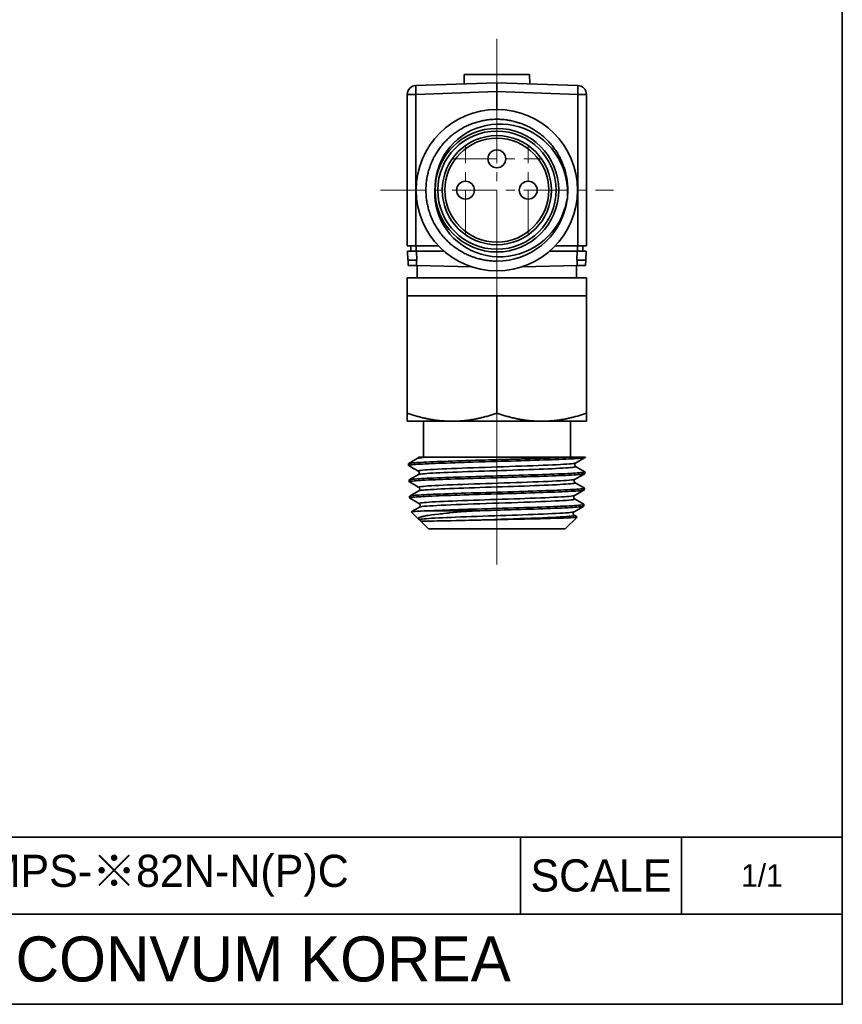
# Model space of a CAD drawing. Header units: millimetres. Extents: x 0 to 151, y 0 to 107.
# Tile 4 of 5: x 105 to 151, y 0 to 55. Entities that reach past the tile are written whole.
import ezdxf

# ---------------------------------------------------------------- set-up
doc = ezdxf.new("R2010")
doc.units = ezdxf.units.MM
doc.linetypes.add('CENTERX2', pattern=[4, 2.5, -0.5, 0.5, -0.5])
doc.layers.add('외형선', color=7, linetype='Continuous', lineweight=35)
doc.layers.add('중심선2', color=1, linetype='CENTERX2', lineweight=15)

msp = doc.modelspace()

# ---------------------------------------------------------------- linework, layer by layer
at = {"layer": '외형선'}
for p, q in [((129.69752673, 51.89325198), (129.67957708, 51.3792412)), ((133.32768519, 51.89325198), (129.69752673, 51.89325198)), ((133.34563485, 51.3792412), (133.32768519, 51.89325198)), ((131.51260596, 51.44325197), (126.99515622, 51.28549916)), ((136.03005571, 51.28549916), (131.51260596, 51.44325197)), ((126.99515622, 50.78580374), (126.51260596, 50.78580374)), ((126.51260596, 42.34325198), (126.51260596, 50.78580374)), ((126.99515622, 50.78580374), (131.51260596, 50.94355656)), ((126.99515622, 50.78580374), (126.99515622, 42.34325198)), ((131.51260596, 50.94355656), (136.03005571, 50.78580374)), ((131.51260596, 50.94355656), (131.51260596, 49.94325198)), ((136.03005571, 42.34325198), (136.03005571, 50.78580374)), ((136.51260596, 50.78580374), (136.03005571, 50.78580374)), ((136.51260596, 50.78580374), (136.51260596, 42.34325198)), ((126.51260596, 42.34325198), (126.99515622, 42.34325198)), ((126.71260854, 42.34325198), (126.71260854, 42.04325198)), ((126.99515622, 42.34325198), (128.25070468, 42.34325198)), ((127.01193278, 42.34325198), (127.01193278, 42.04325198)), ((134.77450725, 42.34325198), (136.03005571, 42.34325198)), ((136.01328148, 42.04325198), (136.01328148, 42.34325198)), ((136.03005571, 42.34325198), (136.51260596, 42.34325198)), ((136.31260507, 42.34325198), (136.31260507, 42.04325198)), ((126.55400919, 41.55323138), (126.52832831, 42.04325177)), ((128.5647256, 42.04325178), (127.02766305, 42.04325177)), ((127.05436851, 41.53330002), (127.02766305, 42.04325177)), ((135.99755431, 42.04325183), (134.46048637, 42.04325182)), ((135.97083663, 41.53317058), (135.99755431, 42.04325183)), ((136.47067938, 41.54324509), (136.49688362, 42.04325183)), ((126.55453255, 41.54324509), (126.55400919, 41.55323138)), ((126.5626414, 41.24308842), (127.02769547, 41.23370869)), ((130.09670377, 41.17180948), (127.02768883, 41.23370882)), ((127.06127538, 41.23303141), (127.07331552, 40.54325198)), ((135.99752552, 41.23370887), (132.92850816, 41.17180948)), ((135.95189641, 40.54325198), (135.96393655, 41.23303141)), ((135.997519, 41.23370874), (136.46257219, 41.24308846)), ((126.51260596, 40.54325198), (126.51260596, 39.54325198)), ((136.51260596, 40.54325198), (126.51260596, 40.54325198)), ((136.51260596, 39.54325198), (136.51260596, 40.54325198)), ((126.51260596, 39.54325198), (126.51260596, 32.98983397)), ((129.01260596, 39.54325198), (126.51260596, 39.54325198)), ((131.51260596, 39.54325198), (129.01260596, 39.54325198)), ((131.51260596, 39.54325198), (131.51260596, 32.98983397)), ((134.01260596, 39.54325198), (131.51260596, 39.54325198)), ((136.51260596, 39.54325198), (134.01260596, 39.54325198)), ((136.51260596, 39.54325198), (136.51260596, 32.98983397)), ((126.51260596, 32.54325198), (129.01260596, 32.54325198)), ((127.41260596, 32.54325198), (127.41260596, 30.54325198)), ((129.01260596, 32.54325198), (134.01260596, 32.54325198)), ((134.01260596, 32.54325198), (136.51260596, 32.54325198)), ((135.61260596, 30.54325198), (135.61260596, 32.54325198)), ((136.45010596, 30.54325198), (135.65072056, 30.54325198)), ((136.44966501, 30.52914148), (136.45010596, 30.54325198)), ((126.58667841, 30.17293379), (126.58972004, 30.07560156)), ((136.42132141, 29.62214624), (136.42435969, 29.71937132)), ((126.61502578, 29.26581794), (126.61806129, 29.16868157)), ((136.39297397, 28.71502821), (136.39601287, 28.81227307)), ((126.64337205, 28.3587372), (126.64641204, 28.26145765)), ((126.72883497, 27.48464489), (127.1410783, 27.08508292)), ((130.24122718, 27.54276405), (127.60085426, 27.54276318)), ((136.36462584, 27.8078881), (136.36766438, 27.90512144)), ((127.26672249, 26.96330378), (127.70010596, 26.54325198)), ((135.32510596, 26.54325198), (135.99785108, 27.19530222)), ((127.70010596, 26.54325198), (135.32510596, 26.54325198)), ((150.7875264, 9.33446592), (86.1643008, 9.33446592)), ((132.8366304, 5.02625088), (132.8366304, 9.33446592)), ((141.8120784, 5.02625088), (141.8120784, 9.33446592)), ((150.7875264, 5.02625088), (86.1643008, 5.02625088))]:
    msp.add_line(p, q, dxfattribs=at)
msp.add_lwpolyline([(0, 0), (0, 106.62832224), (150.7875264, 106.62832224), (150.7875264, 0)], close=True, dxfattribs=at)
for points in [[(128.07323094, 45.71328872), (128.09497526, 46.00446084), (128.14131527, 46.29379858), (128.21158233, 46.57828267), (128.30510778, 46.85489382), (128.42164226, 47.12244373), (128.56042389, 47.38030541), (128.71987398, 47.62593571), (128.8984138, 47.85679148), (129.09907027, 48.07547606), (129.31795466, 48.27743642), (129.55268725, 48.46075668), (129.80088831, 48.62352096), (130.06587711, 48.76697976), (130.34283565, 48.88832807), (130.62883684, 48.98653259), (130.9209536, 49.06056002), (131.22270622, 49.11047957), (131.52862689, 49.13519614), (131.83556247, 49.13470537), (132.14035985, 49.10900287), (132.44633286, 49.05699047), (132.74795647, 48.97940394), (133.04220664, 48.87729541), (133.32605934, 48.75171702), (133.60225331, 48.60055491), (133.86580609, 48.42630017), (134.11416623, 48.23096587), (134.34478228, 48.01656511), (134.55953123, 47.78023208), (134.75452217, 47.52594762), (134.92796485, 47.25648075), (135.07806903, 46.97460051), (135.20567777, 46.67702406), (135.30843184, 46.36878917), (135.38550263, 46.05313535), (135.43606149, 45.73330212), (135.45343728, 45.5413214), (135.46139183, 45.3487191)], [(128.07325451, 45.71328388), (128.04927413, 45.4231915), (128.04980384, 45.13107517), (128.07457798, 44.83999006), (128.12333084, 44.55299135), (128.19607716, 44.27130342), (128.29225193, 43.99566842), (128.41063912, 43.72879639), (128.55002266, 43.47339737), (128.71348999, 43.22580218), (128.8976393, 42.99186392), (129.10038725, 42.77382035), (129.31965051, 42.57390922), (129.55844201, 42.39043374), (129.81254735, 42.22688983), (130.07923899, 42.08475859), (130.35578941, 41.96552114), (130.64556951, 41.86853563), (130.94343443, 41.79570212), (131.24628494, 41.74757173), (131.55102181, 41.72469558), (131.86112755, 41.72755054), (132.17099825, 41.75622909), (132.47747496, 41.81025749), (132.77739869, 41.88916197), (133.07395305, 41.99454603), (133.36173476, 42.12462609), (133.63786528, 42.27790765), (133.8994661, 42.45289619), (134.14899336, 42.65213524), (134.38192381, 42.87216481), (134.59599449, 43.1105934), (134.78894245, 43.36502954), (134.96222624, 43.63866614), (135.11269444, 43.92675345), (135.23898241, 44.2262411), (135.33972546, 44.53407869), (135.38878262, 44.72692577), (135.4280733, 44.92199722)], [(135.43677773, 44.9211865), (135.37868553, 44.59278853), (135.29285335, 44.26929132), (135.18033399, 43.95408165), (135.04218025, 43.65054633), (134.87857271, 43.35993721), (134.69040678, 43.08314759), (134.47980411, 42.8230197), (134.24888634, 42.58239579), (133.99826109, 42.36241736), (133.72904406, 42.16361356), (133.4441773, 41.98796389), (133.14660288, 41.83744783), (132.83730561, 41.71294416), (132.51748874, 41.61456356), (132.19057917, 41.54320458), (131.8600038, 41.49976578), (131.51225702, 41.48449303)], [(126.55454079, 41.54308791), (126.55453255, 41.54324509)], [(126.55517703, 41.53094766), (126.55454079, 41.54308791)], [(126.57026419, 41.24306746), (126.55517703, 41.53094766)], [(127.02755218, 41.53373147), (126.84961367, 41.53611452), (126.69876252, 41.53849757), (126.59798614, 41.54088063), (126.56264132, 41.54326369)], [(127.0276613, 41.53347007), (127.02769169, 41.23385019)], [(127.05436851, 41.53330002), (127.0276613, 41.53347007)], [(135.99755289, 41.53355574), (135.97083663, 41.53317058)], [(135.99752267, 41.23384978), (135.99755289, 41.53355574)], [(136.46257227, 41.54326369), (136.42722555, 41.54088064), (136.32644948, 41.5384976), (136.17560001, 41.53611457), (135.99766309, 41.53373153)], [(136.47003503, 41.53095018), (136.45494774, 41.24306749)], [(136.47067114, 41.54308794), (136.47003503, 41.53095018)], [(136.47067938, 41.54324509), (136.47067114, 41.54308794)], [(136.4434593, 30.52218433), (136.42246966, 30.51432757), (136.37593423, 30.50450623), (136.32135173, 30.49643748), (136.25196437, 30.48834321), (136.16809192, 30.48029607), (136.06681189, 30.47210134), (135.95064322, 30.46394535), (135.82015008, 30.45577631), (135.67987724, 30.44777185), (135.52670101, 30.43970752), (135.36132631, 30.43162238), (135.17876778, 30.4233413), (134.98414027, 30.41512386), (134.77839158, 30.40695756), (134.56830841, 30.39901631), (134.34868752, 30.39102109), (134.12053972, 30.38297665), (133.87738262, 30.37465697), (133.62634531, 30.36634762), (133.36865029, 30.3581184), (133.11251862, 30.35019066), (132.85128864, 30.34225415), (132.58616336, 30.33428014), (132.30989771, 30.32600045), (132.03082874, 30.31767338), (131.75031563, 30.30936322), (131.5126057, 30.30239674), (131.18298166, 30.29282258), (130.85485139, 30.28325226), (130.52371873, 30.27342483), (130.19719683, 30.26351618), (129.93615229, 30.25543824), (129.67976025, 30.24738972), (129.429199, 30.23941761), (129.1780806, 30.23126337), (128.9343652, 30.2230826), (128.69924225, 30.21485455), (128.4795776, 30.20679042), (128.26907449, 30.19869456), (128.06869991, 30.19063564), (127.87360075, 30.18242755), (127.69019312, 30.17426762), (127.51937469, 30.16610171), (127.36592932, 30.15810583), (127.2251155, 30.15004877), (127.09758102, 30.14196548), (126.98056166, 30.13367671), (126.87819908, 30.12544778), (126.79099389, 30.11727661), (126.72105076, 30.10934033), (126.66577919, 30.1013535), (126.62543456, 30.09331684), (126.59965486, 30.08499758), (126.58984268, 30.07668059), (126.58971948, 30.07561949)], [(126.59294925, 30.18042392), (126.60588606, 30.18587608), (126.63751263, 30.19386467), (126.68406767, 30.20186029), (126.74749948, 30.21010499), (126.82646957, 30.21835102), (126.92059326, 30.22657338), (127.02644567, 30.23456605), (127.14615422, 30.24258176), (127.2791682, 30.25059767), (127.42965889, 30.25882799), (127.59354671, 30.26704785), (127.77003215, 30.27527208), (127.95330302, 30.28328594), (128.14764949, 30.29130403), (128.35217804, 30.29929751), (128.5728116, 30.30751825), (128.80318746, 30.31576207), (129.04218411, 30.32400919), (129.28224737, 30.33201103), (129.52935387, 30.34000061), (129.78236597, 30.34799135), (130.04829244, 30.35623514), (130.31920648, 30.3644879), (130.59379002, 30.37271435), (130.82070484, 30.37943259), (131.04913316, 30.38616184), (131.28060799, 30.39296711), (131.51260589, 30.39977595)], [(127.10527864, 30.47665711), (126.84754947, 30.327624), (126.5941817, 30.18113642)], [(127.70084701, 30.54324768), (127.55000682, 30.53284499), (127.41970982, 30.52244229), (127.31064593, 30.5120396), (127.22346423, 30.5016369), (127.15855142, 30.4912342), (127.11619031, 30.48083151), (127.1022231, 30.4748901)], [(127.15229516, 30.54444462), (127.14885036, 30.53286778), (127.13910606, 30.5119938), (127.12360511, 30.49146972), (127.10456724, 30.47604093)], [(127.15199905, 30.54325198), (127.15378154, 30.54325198), (127.18024766, 30.54325198), (127.23767539, 30.54325198), (127.31781674, 30.54325198), (127.42333423, 30.54325198), (127.55190842, 30.54325198), (127.70121989, 30.54325198)], [(127.70085362, 30.54325198), (127.85384061, 30.54325198), (128.02630551, 30.54325198), (128.21680996, 30.54325198), (128.42391563, 30.54325198), (128.64708077, 30.54325198), (128.88565274, 30.54325198), (129.1378094, 30.54325198), (129.40172863, 30.54325198), (129.6680188, 30.54325198), (129.9443865, 30.54325198), (130.22894983, 30.54325198), (130.51982688, 30.54325198), (130.81513575, 30.54325198), (131.11975386, 30.54325198), (131.4282163, 30.54325198), (131.73850054, 30.54325198), (132.04858404, 30.54325198), (132.35644428, 30.54325198), (132.66749673, 30.54325198), (132.97552812, 30.54325198), (133.27858339, 30.54325198), (133.57470747, 30.54325198), (133.8619453, 30.54325198), (134.144682, 30.54325198), (134.41760588, 30.54325198), (134.67904915, 30.54325198), (134.92734405, 30.54325198), (135.16082281, 30.54325198), (135.41680131, 30.54325198), (135.65069645, 30.54325198)], [(135.90536702, 30.211079), (136.17614176, 30.36764358), (136.44211511, 30.52140729)], [(136.44966746, 30.52921986), (136.44630105, 30.52407298), (136.4434593, 30.52218433)], [(126.58667657, 30.17299269), (126.58933504, 30.17788077), (126.59294925, 30.18042392)], [(126.58971948, 30.07561949), (126.59601101, 30.06846078)], [(126.59231174, 30.07059919), (126.86313443, 29.91403618), (127.13391322, 29.75747316)], [(126.62140801, 29.27338406), (126.63477982, 29.27898393), (126.66663105, 29.28699987), (126.71332277, 29.2949922), (126.77680231, 29.30321469), (126.85572459, 29.31146089), (126.94970498, 29.31970796), (127.05532881, 29.32770797), (127.17472188, 29.33569693), (127.30733342, 29.34368897), (127.45731848, 29.3519332), (127.62061016, 29.36018408), (127.79641382, 29.3684092), (127.97893421, 29.37639812), (128.17244981, 29.3844085), (128.37607044, 29.39242403), (128.59569261, 29.40065845), (128.82498305, 29.4088802), (129.06282419, 29.41710168), (129.30170454, 29.4251144), (129.5475667, 29.43313652), (129.79928064, 29.44113337), (130.06381821, 29.44935139), (130.3332914, 29.45758954), (130.60638839, 29.46583513), (130.8302353, 29.47252306), (131.05555209, 29.47919311), (131.28382589, 29.48591472), (131.51260701, 29.49264721), (131.82330075, 29.50181749), (132.13276626, 29.51097973), (132.44480219, 29.52026154), (132.75299274, 29.52954987), (133.01415123, 29.53756528), (133.27091159, 29.54558807), (133.52209307, 29.55358565), (133.77411315, 29.56180692), (134.01899814, 29.57004969), (134.25555596, 29.57829841), (134.47689076, 29.58630266), (134.68930728, 29.59429394), (134.89182907, 29.60228344), (135.08937085, 29.6105262), (135.27546099, 29.618781), (135.44919422, 29.62700957), (135.60578593, 29.63499591), (135.74994163, 29.64300056), (135.88099923, 29.6510139), (136.00182008, 29.65925192), (136.10815847, 29.66747722), (136.19949789, 29.67569692), (136.2736502, 29.68370735), (136.3332487, 29.69173219), (136.37801943, 29.69973308), (136.40844733, 29.70794991), (136.4229934, 29.71618224), (136.4243614, 29.71942603)], [(135.90889612, 30.21302956), (135.89714972, 30.20782401), (135.85242206, 30.19664049), (135.78156295, 30.18545697), (135.68523233, 30.17427345), (135.56409025, 30.16308994), (135.41879673, 30.15190642), (135.25001202, 30.1407229), (135.05857698, 30.12953938), (134.84584498, 30.11835586), (134.61325967, 30.10717235), (134.36226469, 30.09598883), (134.09430372, 30.08480531), (133.8108229, 30.07362179), (133.51344502, 30.06243828), (133.20408284, 30.05125476), (132.88467607, 30.04007124), (132.55716441, 30.02888772), (132.22348758, 30.0177042), (131.88558769, 30.00652069), (131.54546019, 29.99533717), (131.2051528, 29.98415365), (130.86671541, 29.97297013), (130.53219793, 29.96178661), (130.20365025, 29.9506031), (129.88310501, 29.93941958), (129.57241887, 29.92823606), (129.27334583, 29.91705254), (128.98763856, 29.90586902), (128.71704976, 29.89468551), (128.46333212, 29.88350199), (128.22815996, 29.87231847), (128.01278361, 29.86113495), (127.81831067, 29.84995143), (127.64584865, 29.83876792), (127.49650507, 29.8275844), (127.3713873, 29.81640088), (127.27141352, 29.80521736), (127.19693305, 29.79403384), (127.14818877, 29.78285032), (127.12542354, 29.77166681), (127.12888022, 29.76048329), (127.13052501, 29.75945377)], [(127.12967006, 29.75993207), (127.15262871, 29.7417377), (127.16655532, 29.72330002), (127.17394598, 29.70916033), (127.17592811, 29.70440767), (127.1770686, 29.7013806), (127.17915901, 29.69502833), (127.18079542, 29.68892905), (127.18258382, 29.67981493), (127.18382896, 29.66520275), (127.1826508, 29.64762268), (127.18021415, 29.63574166), (127.17899396, 29.63141512), (127.17705738, 29.62557062), (127.16958025, 29.6088841), (127.15486223, 29.58766737), (127.13253739, 29.56873237)], [(135.90868754, 30.02142206), (135.9157263, 30.01271019), (135.9031776, 30.00230749), (135.86788328, 29.99190479), (135.80993686, 29.9815021), (135.72968679, 29.9710994), (135.62761547, 29.96069671), (135.50420678, 29.95029401), (135.36004501, 29.93989131), (135.19596256, 29.92948862), (135.01282947, 29.91908592), (134.81152677, 29.90868323), (134.59310979, 29.89828053), (134.3587734, 29.88787783), (134.10971638, 29.87747514), (133.84717986, 29.86707244), (133.57257117, 29.85666975), (133.28733837, 29.84626705), (132.99293156, 29.83586435), (132.69086723, 29.82546166), (132.3827421, 29.81505896), (132.07015769, 29.80465627), (131.75472035, 29.79425357), (131.43806709, 29.78385087), (131.12184689, 29.77344818), (130.80770853, 29.76304548), (130.49728057, 29.75264279), (130.19215444, 29.74224009), (129.89391757, 29.73183739), (129.60414821, 29.7214347), (129.32432701, 29.711032), (129.05587575, 29.70062931), (128.80021533, 29.69022661), (128.55870706, 29.67982391), (128.33254188, 29.66942122), (128.1228804, 29.65901852), (127.93087471, 29.64861583), (127.75750832, 29.63821313), (127.6036106, 29.62781043), (127.4700053, 29.61740774), (127.35745923, 29.60700504), (127.26647915, 29.59660235), (127.19749761, 29.58619965), (127.15094341, 29.57579695), (127.13074997, 29.56790012)], [(135.90948199, 30.02075031), (135.88321987, 30.04274815), (135.86733905, 30.06725607), (135.86132271, 30.08206967), (135.8579406, 30.0945829), (135.85621132, 30.10534612), (135.8560072, 30.12681284), (135.86222052, 30.15484509), (135.87200556, 30.17573288), (135.88756588, 30.19627402), (135.9063029, 30.21149344)], [(136.41679139, 29.72762599), (136.16337168, 29.87414653), (135.90562406, 30.02319373)], [(136.4243614, 29.71942603), (136.42158797, 29.72442463), (136.41800641, 29.72692355)], [(126.6150241, 29.26587172), (126.6179158, 29.27096995), (126.62140801, 29.27338406)], [(136.41483765, 29.61481129), (136.41481614, 29.61479888), (136.39326233, 29.60677174), (136.35670276, 29.59880958), (136.30530352, 29.59088246), (136.2369861, 29.58269754), (136.15324308, 29.5744509), (136.05448223, 29.56615661), (135.94433301, 29.55807575), (135.8204913, 29.55002074), (135.68352662, 29.54204246), (135.52916555, 29.53388554), (135.36161657, 29.52570533), (135.18169584, 29.51747926), (134.99543433, 29.5094185), (134.79833985, 29.50132349), (134.59131905, 29.49326085), (134.36838595, 29.48504757), (134.13598965, 29.47688584), (133.89526301, 29.46872157), (133.65396079, 29.4607295), (133.40590793, 29.45267606), (133.15224586, 29.44459421), (132.88595158, 29.4363023), (132.61498458, 29.42806791), (132.34066557, 29.41989394), (132.13568747, 29.41385027), (131.92960491, 29.40778363), (131.72128745, 29.40163763), (131.51260094, 29.39545701), (131.18297579, 29.38564045), (130.85486117, 29.3758545), (130.52370326, 29.36600916), (130.19720723, 29.35621299), (129.93780882, 29.348251), (129.68306164, 29.34022811), (129.43413766, 29.33216334), (129.18468951, 29.32385504), (128.94262056, 29.31558376), (128.70910939, 29.30738895), (128.49096176, 29.29946389), (128.28194162, 29.2915067), (128.0830127, 29.28350265), (127.88936015, 29.27519733), (127.70735181, 29.26686498), (127.53787284, 29.25858444), (127.38567047, 29.25062381), (127.2460348, 29.24269772), (127.11961161, 29.23475921), (127.00366776, 29.22652223), (126.90230972, 29.21822233), (126.81603113, 29.20990203), (126.7469055, 29.20185759), (126.69236738, 29.19387449), (126.65266964, 29.18594014), (126.62746609, 29.17776643), (126.61814096, 29.16953657), (126.61806032, 29.16871267)], [(126.61806032, 29.16871267), (126.62455898, 29.1613603)], [(126.62109689, 29.1633618), (126.89189969, 29.00679409), (127.16265751, 28.85022638)], [(127.13381291, 29.56967151), (126.87606911, 29.42062422), (126.62259862, 29.2740724)], [(135.88036179, 29.30581099), (135.87214985, 29.30195903), (135.83053384, 29.29077551), (135.76284015, 29.27959199), (135.66974139, 29.26840847), (135.55191591, 29.25722495), (135.41004206, 29.24604143), (135.24479817, 29.23485791), (135.05694464, 29.22367439), (134.84774311, 29.21249088), (134.61864453, 29.20130736), (134.37110019, 29.19012384), (134.1065614, 29.17894032), (133.82647946, 29.1677568), (133.53240071, 29.15657328), (133.22619254, 29.14538976), (132.90979014, 29.13420624), (132.58512869, 29.12302272), (132.25414336, 29.1118392), (131.9187696, 29.10065569), (131.58097418, 29.08947217), (131.24278429, 29.07828865), (130.90623402, 29.06710513), (130.57335746, 29.05592161), (130.24618869, 29.04473809), (129.92675723, 29.03355457), (129.61695631, 29.02237105), (129.31852328, 29.01118753), (129.03318696, 29.00000401), (128.76267617, 28.98882049), (128.50871973, 28.97763697), (128.27301752, 28.96645346), (128.05690433, 28.95526994), (127.86146508, 28.94408642), (127.68777985, 28.9329029), (127.5369287, 28.92171938), (127.40999171, 28.91053586), (127.30796365, 28.89935234), (127.23128495, 28.88816882), (127.18017448, 28.8769853), (127.15485055, 28.86580178), (127.15553143, 28.85461826), (127.15901951, 28.85225769)], [(135.87822538, 29.11535383), (135.85478127, 29.13572065), (135.83893759, 29.16019922), (135.83293207, 29.1749981), (135.8295547, 29.18750047), (135.82782725, 29.19825567), (135.8276227, 29.21970651), (135.83382587, 29.24771724), (135.84359418, 29.26858753), (135.85912579, 29.28910866), (135.87813481, 29.30449859)], [(135.87693682, 29.30380727), (136.14769825, 29.46036898), (136.41850384, 29.61693068)], [(136.42132238, 29.62217718), (136.41483765, 29.61481129)], [(136.38648689, 28.70767518), (136.38620539, 28.70751418), (136.36445658, 28.69950045), (136.32778976, 28.69154503), (136.27637138, 28.68361122), (136.20812667, 28.67540777), (136.12454995, 28.66714389), (136.02604837, 28.65884289), (135.91624159, 28.65078024), (135.792829, 28.64275779), (135.65637776, 28.63479842), (135.50263189, 28.62663011), (135.33578479, 28.61842083), (135.15664938, 28.61016415), (134.97123061, 28.60209065), (134.77505398, 28.59401058), (134.56902171, 28.58599462), (134.34717771, 28.57781766), (134.11594063, 28.56964584), (133.87643783, 28.56144383), (133.63638293, 28.553409), (133.38963223, 28.54532923), (133.13732068, 28.53725828), (132.87246388, 28.52902007), (132.60297929, 28.52083963), (132.33018158, 28.5126718), (132.127771, 28.50663672), (131.92428545, 28.50056999), (131.71862427, 28.49442801), (131.5126036, 28.48826692), (131.1834759, 28.4784435), (130.85586753, 28.46870995), (130.5251953, 28.45885642), (130.19922272, 28.44896205), (129.94140774, 28.44093148), (129.68823423, 28.43285503), (129.44086563, 28.42478535), (129.19299417, 28.41654704), (128.95247624, 28.40836719), (128.72048648, 28.40020198), (128.5037948, 28.39222277), (128.29619378, 28.38418581), (128.09863895, 28.37611651), (127.9063476, 28.36782358), (127.72564374, 28.35957704), (127.55740899, 28.35139106), (127.40635536, 28.34345137), (127.26781001, 28.3354681), (127.14241181, 28.32743934), (127.0274491, 28.31912959), (126.92699435, 28.31081963), (126.8415359, 28.30258096), (126.77312938, 28.29464252), (126.71923352, 28.28669994), (126.68009854, 28.27872472), (126.65538814, 28.27044881), (126.64646586, 28.26212949), (126.64641133, 28.26148028)], [(126.64924752, 28.36601147), (126.65896087, 28.37045976), (126.68905379, 28.37870003), (126.73478279, 28.38694629), (126.79417057, 28.39495068), (126.86809169, 28.40294222), (126.95620464, 28.41093178), (127.06152726, 28.41917443), (127.18140399, 28.42742924), (127.31525164, 28.43565799), (127.45848834, 28.44364442), (127.61428596, 28.45164894), (127.78192736, 28.45966213), (127.96643489, 28.46790024), (128.16262509, 28.4761258), (128.36954161, 28.48434559), (128.58052409, 28.49235589), (128.80067919, 28.50038069), (129.02899521, 28.50838175), (129.27193188, 28.51659874), (129.52235889, 28.52483096), (129.77905668, 28.53307317), (130.05334301, 28.54168152), (130.333064, 28.55027821), (130.61673261, 28.55886755), (130.91335478, 28.56776704), (131.21254509, 28.57668192), (131.51260626, 28.58556774), (131.82330683, 28.59475442), (132.13276398, 28.60396252), (132.444821, 28.61333767), (132.75298676, 28.62268997), (133.01252414, 28.63067961), (133.26766683, 28.638689), (133.51724131, 28.64670572), (133.76762327, 28.65494483), (134.01089032, 28.66317108), (134.24585781, 28.671394), (134.46567692, 28.67940552), (134.67661082, 28.68742936), (134.87769009, 28.6954285), (135.07379287, 28.7036457), (135.25849339, 28.71188051), (135.43089338, 28.72012438), (135.58625022, 28.72813211), (135.72922914, 28.73612733), (135.85917343, 28.74411562), (135.97891865, 28.75235584), (136.0842546, 28.76061277), (136.17466885, 28.76884533), (136.24799517, 28.77683104), (136.3068461, 28.7848304), (136.35095205, 28.79284018), (136.38078369, 28.80108099), (136.39482264, 28.80931101), (136.39601475, 28.81233327)], [(127.159215, 28.66089005), (126.90387856, 28.51323528), (126.65072981, 28.36686835)], [(127.16031165, 28.8515028), (127.17864583, 28.83701281), (127.19650647, 28.8135239), (127.20872486, 28.78363738), (127.20969439, 28.77954562), (127.21067166, 28.77450614), (127.21210492, 28.75147804), (127.20965835, 28.73308579), (127.20180066, 28.70949891), (127.19203341, 28.69199827), (127.17772721, 28.6747713), (127.15837619, 28.66019657)], [(127.15931205, 28.66095165), (127.15852834, 28.66049293)], [(127.16160371, 28.6622715), (127.159215, 28.66089005)], [(135.88039548, 29.1142946), (135.88716509, 29.10767563), (135.87924443, 29.09727294), (135.8486023, 29.08687024), (135.79546432, 29.07646755), (135.72016074, 29.06606485), (135.62302344, 29.05566215), (135.50451666, 29.04525946), (135.36534436, 29.03485676), (135.20623579, 29.02445407), (135.02793995, 29.01405137), (134.83141209, 29.00364867), (134.61773017, 28.99324598), (134.38797385, 28.98284328), (134.14328745, 28.97244059), (133.88499748, 28.96203789), (133.61446231, 28.95163519), (133.33304524, 28.9412325), (133.04220466, 28.9308298), (132.7434847, 28.92042711), (132.43843257, 28.91002441), (132.12860824, 28.89962171), (131.81562922, 28.88921902), (131.50112915, 28.87881632), (131.18674149, 28.86841363), (130.87409099, 28.85801093), (130.56479056, 28.84760823), (130.26045226, 28.83720554), (129.96267707, 28.82680284), (129.67298499, 28.81640015), (129.39286009, 28.80599745), (129.12378585, 28.79559475), (128.86717819, 28.78519206), (128.62431237, 28.77478936), (128.39644613, 28.76438666), (128.18482326, 28.75398397), (127.99051332, 28.74358127), (127.81446707, 28.73317858), (127.65763302, 28.72277588), (127.52088435, 28.71237318), (127.40484806, 28.70197049), (127.31010088, 28.69156779), (127.23721159, 28.6811651), (127.18655555, 28.6707624), (127.15931205, 28.66095165)], [(135.8487711, 28.3967755), (136.13635501, 28.56306513), (136.39012857, 28.70978042)], [(136.38861562, 28.82042551), (136.1350778, 28.96701712), (135.87732962, 29.11606766)], [(136.3929748, 28.71505463), (136.38648689, 28.70767518)], [(136.39601475, 28.81233327), (136.39300175, 28.81753016), (136.38975363, 28.8197676)], [(126.64337006, 28.35880085), (126.64465133, 28.36224076), (126.64924752, 28.36601147)], [(126.64641133, 28.26148028), (126.65273104, 28.25419691)], [(126.65298314, 28.25405117), (126.91976432, 28.0998151), (127.19042138, 27.94331293)], [(135.85195848, 28.39862497), (135.84679062, 28.39604085), (135.80984882, 28.38519684), (135.74857722, 28.37435282), (135.66351288, 28.36350881), (135.55519587, 28.3526648), (135.42416629, 28.34182078), (135.27097683, 28.33097677), (135.09648132, 28.32013275), (134.90184131, 28.30928874), (134.68823222, 28.29844472), (134.45682951, 28.28760071), (134.20881023, 28.27675669), (133.94550357, 28.26591268), (133.66851308, 28.25506866), (133.37947106, 28.24422465), (133.08000982, 28.23338063), (132.77176168, 28.22253662), (132.45640076, 28.2116926), (132.13573999, 28.20084859), (131.81162102, 28.19000457), (131.48588553, 28.17916056), (131.16037518, 28.16831654), (130.83692456, 28.15747253), (130.51732332, 28.14662851), (130.20334354, 28.1357845), (129.89675722, 28.12494048), (129.5993364, 28.11409647), (129.31283879, 28.10325245), (129.038834, 28.09240844), (128.77875894, 28.08156443), (128.53404776, 28.07072041), (128.30613461, 28.0598764), (128.09644686, 28.04903238), (127.90617505, 28.03818837), (127.73621678, 28.02734435), (127.58745146, 28.01650034), (127.46075849, 28.00565632), (127.35701633, 27.99481231), (127.27690736, 27.98396829), (127.22068137, 27.97312428), (127.18853033, 27.96228026), (127.18064625, 27.95143625), (127.18725491, 27.94515453)], [(135.85186544, 28.20726652), (135.85845759, 28.20135255), (135.84974499, 28.18947225), (135.81162945, 28.17759196), (135.74428215, 28.16571166), (135.64836705, 28.15383136), (135.52459924, 28.14195106), (135.37369405, 28.13007077), (135.19653889, 28.11819047), (134.99450369, 28.10631017), (134.76904228, 28.09442988), (134.52160848, 28.08254958), (134.25374011, 28.07066928), (133.96735376, 28.05878899), (133.66447281, 28.04690869), (133.34712063, 28.03502839), (133.01734911, 28.0231481), (132.67742108, 28.0112678), (132.32969385, 27.9993875), (131.9765252, 27.9875072), (131.62027558, 27.97562691), (131.26333938, 27.96374661), (130.90813456, 27.95186631), (130.55707954, 27.93998602), (130.21258869, 27.92810572), (129.87697376, 27.91622542), (129.55243836, 27.90434513), (129.24118096, 27.89246483), (128.94539742, 27.88058453), (128.66711198, 27.86870423), (128.40807313, 27.85682394), (128.17000449, 27.84494364), (127.95462922, 27.83306334), (127.76349685, 27.82118305), (127.59772317, 27.80930275), (127.45835734, 27.79742245), (127.3464485, 27.78554216), (127.26291319, 27.77366186), (127.20813749, 27.76178156), (127.18747735, 27.75372061)], [(135.8492806, 28.20875387), (135.82651199, 28.22872007), (135.81068868, 28.25317656), (135.80469096, 28.26795822), (135.80131766, 28.28044495), (135.7995917, 28.29118619), (135.79938194, 28.31260599), (135.80555994, 28.34057486), (135.81529385, 28.36141651), (135.83077279, 28.38191596), (135.85270948, 28.39905026)], [(136.36024751, 27.91329025), (136.1065903, 28.05995722), (135.84880064, 28.20903908)], [(126.72883496, 27.48464491), (126.73054299, 27.48949331)], [(126.73054299, 27.48949331), (126.73290029, 27.49063555), (126.7573532, 27.49664304), (126.80306062, 27.5027842), (126.86953714, 27.50891898), (126.94809489, 27.51446969), (127.04346117, 27.51999536), (127.15506282, 27.52552086), (127.28731755, 27.53126922), (127.43619759, 27.53703261), (127.60085426, 27.54276318)], [(127.18697752, 27.75343153), (126.93274801, 27.6064104), (126.73173279, 27.49018122)], [(130.24123663, 27.54274132), (130.12696433, 27.53393048), (129.9945261, 27.52360852), (129.84485743, 27.51177542), (129.67912727, 27.49843119), (129.49877294, 27.48357584), (129.30553647, 27.46720935), (129.10150068, 27.44933174), (128.88912361, 27.42994299), (128.86468383, 27.42765191), (128.83976022, 27.42529915), (128.81436499, 27.4228847), (128.78851077, 27.42040857), (128.76221061, 27.41787075), (128.73547804, 27.41527124), (128.708327, 27.41261004), (128.55218455, 27.39687082), (128.45453002, 27.38661629), (128.35412849, 27.37570061), (128.2678498, 27.36599514), (128.05861604, 27.34113272), (127.861969, 27.31552218), (127.76836684, 27.3022428), (127.68542432, 27.2896452), (127.61228906, 27.27772937), (127.54813009, 27.26649531), (127.52202956, 27.26167321), (127.48855096, 27.25524006), (127.44046443, 27.24546167), (127.40001163, 27.23664783), (127.36630526, 27.22879855), (127.33854716, 27.22191381), (127.31603182, 27.21599363), (127.29323535, 27.20963194), (127.27743427, 27.20496558), (127.2696498, 27.20257836), (127.26506845, 27.20114477), (127.26371662, 27.20071883), (127.25730205, 27.19868194), (127.25107636, 27.19665681), (127.24503697, 27.19464342), (127.23918131, 27.19264178), (127.23350681, 27.1906519), (127.22801089, 27.18867376), (127.22269101, 27.18670737), (127.19646511, 27.17610227), (127.16138282, 27.15804862), (127.14120847, 27.14288703), (127.12993599, 27.12862895), (127.12609908, 27.11283312), (127.13051221, 27.09831778), (127.14107827, 27.08508295)], [(127.18990012, 27.75509789), (127.18670267, 27.75322006)], [(127.19054214, 27.75549316), (127.18697752, 27.75343153)], [(127.18953512, 27.94380347), (127.21152666, 27.92500205), (127.2262788, 27.90367763), (127.23372383, 27.88700683), (127.23685079, 27.87687862), (127.23929773, 27.8647769), (127.24040032, 27.84700433), (127.23737451, 27.82389345), (127.23562176, 27.81741174), (127.23456385, 27.81408633), (127.23395191, 27.81230484), (127.23289552, 27.80942439), (127.22874258, 27.79979961), (127.22075863, 27.78575892), (127.20729532, 27.76908357), (127.19684119, 27.75986728)], [(135.82351851, 27.49143133), (135.80845972, 27.48514361), (135.76323628, 27.47429959), (135.69406912, 27.46345558), (135.6014661, 27.45261156), (135.48593508, 27.44176755), (135.34798393, 27.43092354), (135.18824598, 27.42007952), (135.00777692, 27.40923551), (134.80772123, 27.39839149), (134.58922341, 27.38754748), (134.35342796, 27.37670346), (134.10152558, 27.36585945), (133.83500501, 27.35501543), (133.55547328, 27.34417142), (133.26453773, 27.3333274), (132.96380567, 27.32248339), (132.65489351, 27.31163937), (132.33953905, 27.30079536), (132.01956685, 27.28995134), (131.69680333, 27.27910733), (131.37307493, 27.26826331), (131.05020738, 27.2574193), (130.73000204, 27.24657528), (130.41422968, 27.23573127), (130.10465916, 27.22488725), (129.80305932, 27.21404324), (129.51119857, 27.20319922), (129.23075354, 27.19235521), (128.9631955, 27.18151119), (128.70996786, 27.17066718), (128.47251403, 27.15982316), (128.25227741, 27.14897915), (128.05061502, 27.13813513), (127.86852177, 27.12729112), (127.70689773, 27.1164471), (127.56664294, 27.10560309), (127.44865746, 27.09475907), (127.35378961, 27.08391506), (127.28246597, 27.07307104), (127.23490747, 27.06222703), (127.21133369, 27.05138301), (127.21196418, 27.040539), (127.21690462, 27.03728652)], [(127.60085426, 27.54276318), (127.79322509, 27.55204734), (128.00111082, 27.56132424), (128.22761921, 27.57081256), (128.46830213, 27.58034472), (128.68168109, 27.58837631), (128.90393083, 27.59637589), (129.13402791, 27.60434157), (129.37846665, 27.61254684), (129.6300538, 27.62079386), (129.88756404, 27.62906511), (130.14626565, 27.63720084), (130.40948949, 27.64530597), (130.67599295, 27.65337455), (130.95321727, 27.66168951), (131.23255446, 27.67004683), (131.51260746, 27.67842916), (131.82534213, 27.68778832), (132.13679597, 27.69709059), (132.45093552, 27.70651486), (132.76105539, 27.7159711), (133.01883381, 27.72400622), (133.27219697, 27.73206357), (133.51998025, 27.74008597), (133.76851107, 27.74828922), (134.00992267, 27.75648281), (134.24303939, 27.76469489), (134.46107194, 27.77272509), (134.67023205, 27.78078024), (134.86955858, 27.78880474), (135.06388414, 27.79700952), (135.24683811, 27.80519978), (135.41753079, 27.81340612), (135.57126967, 27.82143307), (135.71267594, 27.82948752), (135.84109958, 27.83751615), (135.95933737, 27.84572517), (136.06322779, 27.85391469), (136.15226673, 27.86211767), (136.22432916, 27.87014122), (136.28198787, 27.87819463), (136.32497758, 27.88622691), (136.35374232, 27.89444018), (136.36680039, 27.90262955), (136.36766582, 27.90516742)], [(136.35805452, 27.80048211), (136.35746696, 27.80015296), (136.3354011, 27.79218277), (136.29850529, 27.78424775), (136.24694697, 27.77630275), (136.17865213, 27.76806328), (136.09512101, 27.75976601), (135.99676089, 27.75145412), (135.88718611, 27.74342145), (135.76409546, 27.73544626), (135.62805402, 27.72750831), (135.4748208, 27.7193194), (135.3085775, 27.71107376), (135.13013427, 27.70278485), (134.94547038, 27.69471381), (134.75012848, 27.68666867), (134.5450068, 27.67869285), (134.3241773, 27.67052719), (134.09403065, 27.66233299), (133.85568893, 27.65409434), (133.61682575, 27.64602922), (133.3713275, 27.63794246), (133.12032289, 27.62990485), (132.85686568, 27.62171113), (132.5888331, 27.6135431), (132.31753291, 27.60535659), (132.11821595, 27.59935355), (131.91786136, 27.5933203), (131.71540679, 27.58722208), (131.51260497, 27.58112103), (131.19403949, 27.57160177), (130.87686837, 27.56216748), (130.55689271, 27.55257403), (130.24122143, 27.54291913)], [(135.82428652, 27.2997187), (135.79817297, 27.32165802), (135.78236773, 27.34609905), (135.77637545, 27.36087315), (135.77300465, 27.37335452), (135.77127978, 27.3840919), (135.77107037, 27.40550238), (135.77724259, 27.43345698), (135.7869652, 27.45428636), (135.80242292, 27.47477134), (135.81445331, 27.48546345)], [(135.82035907, 27.48959618), (135.82432297, 27.49188844)], [(135.82129836, 27.49011753), (135.824324, 27.49188896)], [(135.82432297, 27.49188844), (136.09102474, 27.64610345), (136.35782759, 27.80035092)], [(136.36462643, 27.80790701), (136.35805452, 27.80048211)], [(136.36766582, 27.90516742), (136.36409042, 27.91082953), (136.36125632, 27.91270699)], [(127.14101921, 27.08514019), (127.16276605, 27.06868622), (127.17123633, 27.06370135)], [(127.17198232, 27.06326985), (127.22007332, 27.03545725)], [(127.22063046, 27.03519595), (127.23453454, 27.02399982), (127.24671465, 27.00959919), (127.25507003, 26.99590813), (127.26219212, 26.97952179), (127.26403809, 26.97383187), (127.26522378, 26.96955519), (127.26645689, 26.96423578)], [(127.26672246, 26.96330381), (127.27326074, 26.9621821), (127.28987873, 26.96173768), (127.31663445, 26.96186985), (127.35397658, 26.96248619), (127.40170682, 26.96348043), (127.50390924, 26.96568606), (127.63528129, 26.96841062), (127.79296746, 26.97173719), (127.97802347, 26.97572545), (128.18579495, 26.98017699), (128.41859603, 26.9849658), (128.67248872, 26.99007351), (128.94633973, 26.9956396), (129.24689851, 27.00187814), (129.56442982, 27.00852739), (129.75166732, 27.01244729), (129.94321702, 27.01649167), (130.14046814, 27.02073704), (130.34116989, 27.02516532)], [(135.82369276, 27.30015442), (135.82633154, 27.29844998), (135.82792224, 27.28656968), (135.80018433, 27.27468939), (135.74351403, 27.26280909), (135.65833722, 27.25092879), (135.54508154, 27.2390485), (135.40441341, 27.2271682), (135.23747582, 27.2152879), (135.04546835, 27.20340761), (134.82959064, 27.19152731), (134.59117527, 27.17964701), (134.33197371, 27.16776671), (134.05381974, 27.15588642), (133.75854711, 27.14400612), (133.44804415, 27.13212582), (133.1244768, 27.12024553), (132.79009908, 27.10836523), (132.44716506, 27.09648493), (132.09794058, 27.08460464), (131.74479075, 27.07272434), (131.39013034, 27.06084404), (131.03637452, 27.04896375), (130.68593381, 27.03708345), (130.3411493, 27.02520315)], [(130.34115434, 27.0252135), (130.62567577, 27.03153761), (130.91476396, 27.03783984), (131.21273695, 27.04420931), (131.51260832, 27.05056413), (131.82573564, 27.05721732), (132.13773211, 27.06388599), (132.4535954, 27.07066393), (132.7648864, 27.07739457), (133.06355327, 27.08397887), (133.35473531, 27.0905862), (133.64281388, 27.09734252), (133.9200015, 27.1040569), (134.22021332, 27.11164506), (134.50246716, 27.11924763), (134.77202126, 27.12709996), (135.01864091, 27.13491159), (135.23603745, 27.14249571), (135.42840748, 27.15008995), (135.59877009, 27.15793812), (135.74010527, 27.16575074), (135.84542779, 27.17302537), (135.92370862, 27.18030339), (135.9754078, 27.18781179), (135.99785108, 27.19530222)], [(135.99478379, 27.20121065), (135.82062413, 27.30192914)], [(135.99785108, 27.19530222), (135.99607282, 27.20046523)]]:
    msp.add_lwpolyline(points, dxfattribs=at)
for centre, radius in [((131.51260596, 45.44325198), 4.5), ((131.51260596, 45.44325198), 3.45), ((131.51260596, 45.44325198), 3.3), ((131.51260596, 45.44325198), 3.04433757), ((131.51260596, 45.44325198), 2.9), ((131.51260596, 47.19325198), 0.5), ((129.76260596, 45.44325198), 0.5), ((133.26260596, 45.44325198), 0.5)]:
    msp.add_circle(centre, radius, dxfattribs=at)
for centre, start, end in [((127.01260596, 50.78580374), 92, 180), ((136.01260596, 50.78580374), 0, 88)]:
    msp.add_arc(centre, 0.5, start, end, dxfattribs=at)
for centre, major_axis, start_param, end_param in [((127.01260596, 50.78580374), (-0.01744975, 0.49969541), 0.0000014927, 1.5695783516), ((136.01260596, 50.78580374), (-0.01744975, -0.49969541), 1.572014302, 3.1415926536)]:
    msp.add_ellipse(centre, major_axis=major_axis, ratio=0.0348782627, start_param=start_param, end_param=end_param, dxfattribs=at)
for points in [[(131.51260596, 51.44325197), (131.51260596, 51.44325197), (131.51260596, 51.44117303), (131.51260596, 51.43174122), (131.51260596, 51.41612357), (131.51260596, 51.39479172), (131.51260596, 51.3676014), (131.51260596, 51.33496413), (131.51260596, 51.29766563), (131.51260596, 51.25596126), (131.51260596, 51.20999115), (131.51260596, 51.16071512), (131.51260596, 51.10920881), (131.51260596, 51.05511428), (131.51260596, 50.99949903), (131.51260596, 50.96218225), (131.51260596, 50.94355656)], [(131.51225702, 41.48449303), (131.42039084, 41.48450093), (131.23646811, 41.49092526), (130.96105293, 41.51984828), (130.68828613, 41.56798093), (130.42065082, 41.63473798), (130.15758738, 41.72018372), (129.90070071, 41.82399962), (129.65192804, 41.9453849), (129.41327448, 42.08320522), (129.18389221, 42.23787205), (128.96576651, 42.40833063), (128.76042298, 42.59323787), (128.56893408, 42.79146754), (128.39090569, 43.00350109), (128.22809555, 43.22758609), (128.08173082, 43.46179995), (127.9519427, 43.70572264), (127.83912514, 43.95901525), (127.74433926, 44.21955926), (127.6683107, 44.48490587), (127.61075046, 44.75557479), (127.57222514, 45.03003697), (127.55300648, 45.30622717), (127.55308396, 45.58184913), (127.57237985, 45.85787417), (127.61095854, 46.1320487), (127.66849078, 46.40236673), (127.74448552, 46.66734546), (127.83916882, 46.92754099), (127.95184305, 47.18056595), (128.08152086, 47.4243543), (128.22785408, 47.65858531), (128.39072456, 47.88274072), (128.56880624, 48.09490274), (128.76037544, 48.29322212), (128.96574856, 48.47818784), (129.18390082, 48.64861553), (129.41323458, 48.80326594), (129.65180043, 48.94104568), (129.90046228, 49.06241361), (130.15725822, 49.16619859), (130.42027566, 49.25164064), (130.68792604, 49.31845106), (130.96086002, 49.36663927), (131.23660556, 49.39561666), (131.42088292, 49.40200916), (131.5129566, 49.40199934)], [(135.47053574, 45.36233669), (135.47050848, 45.3610035), (135.47048054, 45.35967029), (135.47045193, 45.35833707)], [(126.52832831, 42.04325177), (126.52832831, 42.04325177), (126.53040379, 42.04325207), (126.539829, 42.04325195), (126.55542991, 42.04325198), (126.57673953, 42.04325198), (126.60390027, 42.04325198), (126.63650327, 42.04325198), (126.67375814, 42.04325198), (126.71541451, 42.04325198), (126.76134263, 42.04325198), (126.81057621, 42.04325198), (126.86205177, 42.04325198), (126.91609722, 42.04325195), (126.97176066, 42.04325207), (127.00893509, 42.04325177), (127.02766305, 42.04325177)], [(135.99755431, 42.04325183), (136.01627767, 42.04325183), (136.05346144, 42.04325205), (136.10912228, 42.04325196), (136.16316974, 42.04325198), (136.21464236, 42.04325198), (136.26387353, 42.04325198), (136.30979955, 42.04325198), (136.35145467, 42.04325198), (136.38870744, 42.04325198), (136.42130935, 42.04325198), (136.44846963, 42.04325198), (136.46977913, 42.04325198), (136.48538121, 42.04325196), (136.49480723, 42.04325205), (136.49688362, 42.04325183), (136.49688362, 42.04325183)], [(129.01260596, 32.54325198), (128.9460793, 32.54325198), (128.81154116, 32.54527582), (128.60247333, 32.55505613), (128.39456294, 32.5714576), (128.19365306, 32.59350467), (128.00437847, 32.61964964), (127.81786797, 32.65030582), (127.62660622, 32.68667746), (127.42326622, 32.73059092), (127.19938248, 32.78505242), (126.96500593, 32.84867149), (126.73055998, 32.91868639), (126.58419559, 32.96597076), (126.51260596, 32.98983397)], [(126.51260596, 32.98983397), (126.51260596, 32.96605519), (126.51260596, 32.91895149), (126.51260596, 32.84925719), (126.51260596, 32.78587365), (126.51260596, 32.73149925), (126.51260596, 32.68752961), (126.51260596, 32.65102871), (126.51260596, 32.62020462), (126.51260596, 32.59388685), (126.51260596, 32.57168031), (126.51260596, 32.55514927), (126.51260596, 32.54529104), (126.51260596, 32.54325198), (126.51260596, 32.54325198)], [(131.51260596, 32.98983397), (131.44126963, 32.96605519), (131.2954768, 32.91895149), (131.06221974, 32.84925719), (130.82897709, 32.78587365), (130.60587173, 32.73149925), (130.40278744, 32.68752961), (130.2114235, 32.65102871), (130.02452379, 32.62020462), (129.83468275, 32.59388685), (129.63308795, 32.57168031), (129.42436041, 32.55514927), (129.21444142, 32.54529104), (129.07938528, 32.54325198), (129.01260596, 32.54325198)], [(134.01260596, 32.54325198), (133.9460793, 32.54325198), (133.81154116, 32.54527582), (133.60247333, 32.55505613), (133.39456294, 32.5714576), (133.19365306, 32.59350467), (133.00437847, 32.61964964), (132.81786797, 32.65030582), (132.62660622, 32.68667746), (132.42326622, 32.73059092), (132.19938248, 32.78505242), (131.96500593, 32.84867149), (131.73055998, 32.91868639), (131.58419559, 32.96597076), (131.51260596, 32.98983397)], [(136.51260596, 32.98983397), (136.44126963, 32.96605519), (136.2954768, 32.91895149), (136.06221974, 32.84925719), (135.82897709, 32.78587365), (135.60587173, 32.73149925), (135.40278744, 32.68752961), (135.2114235, 32.65102871), (135.02452379, 32.62020462), (134.83468275, 32.59388685), (134.63308795, 32.57168031), (134.42436041, 32.55514927), (134.21444142, 32.54529104), (134.07938528, 32.54325198), (134.01260596, 32.54325198)], [(136.51260596, 32.54325198), (136.51260596, 32.54325198), (136.51260596, 32.54527582), (136.51260596, 32.55505613), (136.51260596, 32.5714576), (136.51260596, 32.59350467), (136.51260596, 32.61964964), (136.51260596, 32.65030582), (136.51260596, 32.68667746), (136.51260596, 32.73059092), (136.51260596, 32.78505242), (136.51260596, 32.84867149), (136.51260596, 32.91868639), (136.51260596, 32.96597076), (136.51260596, 32.98983397)], [(131.51260599, 30.39977225), (131.62135564, 30.40296071), (131.8390471, 30.40932577), (132.16499957, 30.41887369), (132.48809457, 30.42846183), (132.80569447, 30.43804008), (133.11844912, 30.44758457), (133.42468142, 30.45713788), (133.72230986, 30.46672437), (134.00920959, 30.47629728), (134.28627346, 30.48584363), (134.5513468, 30.49540063), (134.80266432, 30.50498234), (135.03903215, 30.51455466), (135.26087631, 30.52410229), (135.4662413, 30.53365479), (135.59126575, 30.5400569), (135.65071848, 30.54324768)]]:
    msp.add_open_spline(points, degree=3, dxfattribs=at)
for points, knots in [([(131.5129566, 49.40199934), (131.60500881, 49.40198952), (131.78924485, 49.39556353), (132.0648713, 49.36656624), (132.33767493, 49.31836301), (132.60520396, 49.2515697), (132.86810709, 49.16612906), (133.12483812, 49.06237874), (133.37347744, 48.94100504), (133.61210169, 48.80320321), (133.8415223, 48.64845869), (134.05978318, 48.47792343), (134.26524016, 48.29283484), (134.45685502, 48.09441226), (134.63492907, 47.88218137), (134.79774745, 47.65798997), (134.94401911, 47.42379135), (135.07360268, 47.18007069), (135.18620944, 46.9271484), (135.28081332, 46.66703885), (135.35678829, 46.40211365), (135.41430002, 46.13176587), (135.45288292, 45.85750309), (135.47082281, 45.60031305), (135.47202918, 45.43537324), (135.47053574, 45.36233669)], [0, 0, 0, 0, 0.2763303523, 0.5526607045, 0.8289910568, 1.105321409, 1.3816517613, 1.6579821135, 1.9343124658, 2.210642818, 2.4869731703, 2.7633035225, 3.0396338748, 3.315964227, 3.5922945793, 3.8686249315, 4.1449552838, 4.421285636, 4.6976159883, 4.9739463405, 5.2502766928, 5.526607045, 5.8029373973, 6.0792677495, 6.2986516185, 6.2986516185, 6.2986516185, 6.2986516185]), ([(135.46140461, 45.34871932), (135.46220391, 45.30099825), (135.46207702, 45.20554498), (135.45674986, 45.06270762), (135.44978727, 44.96772784), (135.44545619, 44.92040247)], [0, 0, 0, 0, 0.14302160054, 0.28627900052, 0.42881584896, 0.42881584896, 0.42881584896, 0.42881584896]), ([(135.47045193, 45.35833707), (135.47007367, 45.34071147), (135.46819982, 45.27415791), (135.46464149, 45.20755361), (135.46111488, 45.15862205)], [0, 0, 0, 0, 0.05296136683, 0.19995219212, 0.19995219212, 0.19995219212, 0.19995219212])]:
    msp.add_open_spline(points, degree=3, knots=knots, dxfattribs=at)
at = {"layer": '중심선2'}
for p, q in [((131.51260596, 53.89325198), (131.51260596, 49.3792412)), ((131.51260596, 38.94325198), (131.51260596, 51.94325198)), ((129.76260596, 42.94325198), (129.76260596, 47.94325198)), ((133.26260596, 42.94325198), (133.26260596, 47.94325198)), ((129.01260596, 47.19325198), (134.01260596, 47.19325198)), ((125.01260596, 45.44325198), (138.01260596, 45.44325198)), ((131.51260596, 38.54325198), (131.51260596, 43.23303141)), ((131.51260596, 37.54325198), (131.51260596, 42.54325198)), ((131.51260596, 34.54325198), (131.51260596, 28.54325198)), ((131.51260596, 26.26145765), (131.51260596, 32.54325198)), ((131.51260596, 24.54325198), (131.51260596, 29.19530222))]:
    msp.add_line(p, q, dxfattribs=at)

# ---------------------------------------------------------------- texts
at = {"layer": '외형선', "attachment_point": 5}
for s, insert, char_height, width in [('MPS-※82N-N(P)C', (113.0906448, 7.1803584), 1.7950896, 39.4919712), ('SCALE', (137.3243544, 7.1803584), 1.7950896, 8.975448), ('1/1', (146.2998024, 7.1803584), 1.25656272, 8.975448)]:
    msp.add_mtext(s, dxfattribs=dict(at, insert=insert, char_height=char_height, width=width))
at = {"layer": '외형선', "color": 1, "insert": (118.4759136, 2.51312544), "char_height": 2.51312544, "width": 64.6232256, "attachment_point": 5}
msp.add_mtext('CONVUM KOREA', dxfattribs=at)

doc.saveas('drawing.dxf')
